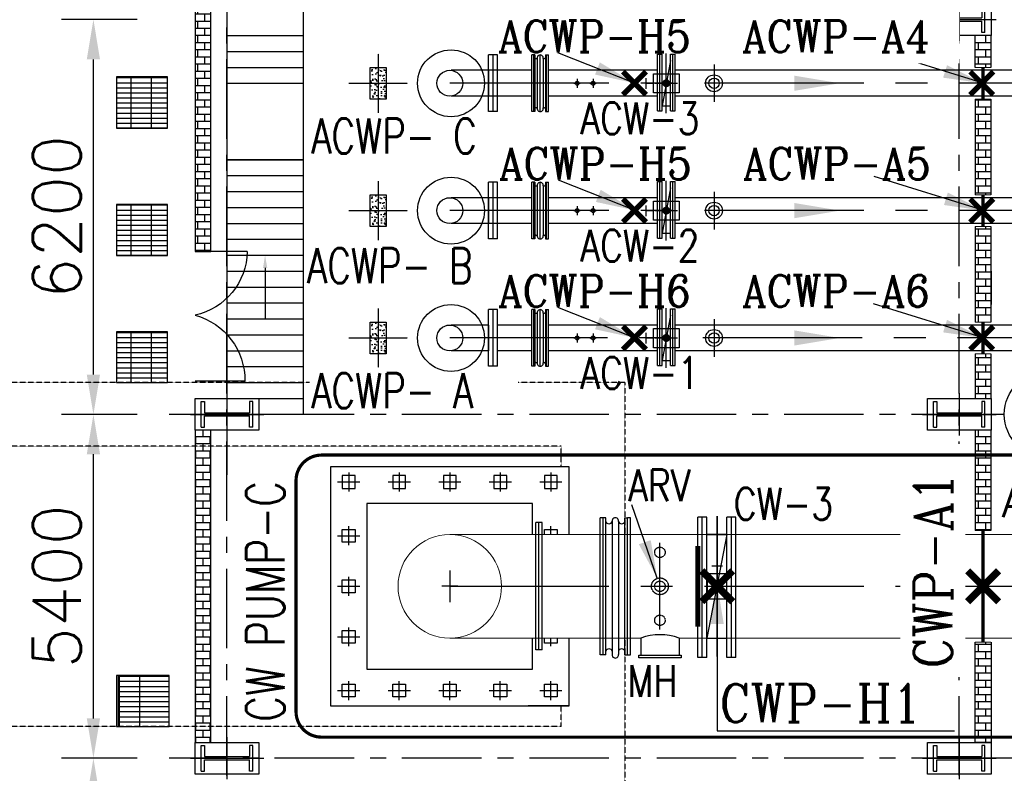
# Model space of a CAD drawing. Header units: inches. Extents: x -341304 to 31571016, y -692717 to 2132253.
# Tile 101 of 256: x 355955 to 371418, y -276720 to -264885. Entities that reach past the tile are written whole.
import ezdxf

# ---------------------------------------------------------------- set-up
doc = ezdxf.new("R2010")
doc.units = ezdxf.units.IN
doc.header["$MEASUREMENT"] = 0
doc.linetypes.add('CENTER', pattern=[2, 1.25, -0.25, 0.25, -0.25])
doc.linetypes.add('HIDDEN', pattern=[0.375, 0.25, -0.125])
for name, color, linetype in [('0-CL', 8, 'CENTER'), ('3', 2, 'HIDDEN'), ('acw', 6, 'Continuous'), ('CEN', 1, 'CENTER'), ('CL', 8, 'CENTER'), ('CW PH Elevation', 8, 'Continuous'), ('CW Sump Elevation', 7, 'Continuous'), ('CWPIPE', 3, 'CENTER'), ('DIM', 1, 'Continuous'), ('EQP0', 3, 'Continuous'), ('PH Column', 6, 'Continuous'), ('PH Plan', 7, 'Continuous'), ('Sump Plan', 7, 'Continuous'), ('text', 3, 'Continuous')]:
    doc.layers.add(name, color=color, linetype=linetype)
doc.styles.add('ROMANC', font='ROMANC.SHX')
doc.styles.add('ROMANS', font='romans')
doc.dimstyles.new('User600', dxfattribs={"dimscale": 500, "dimtxt": 1.5, "dimasz": 1.25, "dimexe": 1, "dimexo": 1, "dimgap": 0.4, "dimtad": 1, "dimdec": 0, "dimzin": 0, "dimdsep": 46, "dimtxsty": 'ROMANS', "dimcen": 1, "dimclrd": 8, "dimclre": 8, "dimclrt": 3, "dimadec": 0, "dimazin": 0, "dimtfac": 1, "dimtdec": 0, "dimtix": 1, "dimtofl": 0, "dimtmove": 0, "dimatfit": 3, "dimfxl": 1, "dimtolj": 1, "dimtzin": 0, "dimarcsym": 0})
doc.dimstyles.new('User600Big', dxfattribs={"dimscale": 600, "dimtxt": 2.75, "dimasz": 1.25, "dimexe": 1, "dimexo": 1, "dimgap": 1.2, "dimtad": 1, "dimdec": 0, "dimzin": 0, "dimdsep": 46, "dimtxsty": 'ROMANS', "dimcen": 1, "dimclrd": 8, "dimclre": 8, "dimclrt": 3, "dimadec": 0, "dimazin": 0, "dimtfac": 1, "dimtdec": 0, "dimtix": 1, "dimtofl": 0, "dimtmove": 0, "dimatfit": 3, "dimfxl": 1, "dimtolj": 1, "dimtzin": 0, "dimarcsym": 0})
pattern_1 = [(0, (1181372.89, 60551.97), (0, 112.5), []), (90, (1181372.9, 60551.97), (-225, 1e-14), [112.5, -112.5]), (90, (1181485.4, 60551.97), (-225, 1e-14), [-112.5, 112.5])]

# ---------------------------------------------------------------- blocks, each defined once
blk = doc.blocks.new('CW PUMP H COLU')
at = {"color": 254}
for p, q in [((-2122704, -102753), (-2122704, -102350)), ((-2122704, -102350), (-2122653, -102350)), ((-2122653, -102350), (-2122653, -102526)), ((-2121895, -102350), (-2121946, -102350)), ((-2121946, -102350), (-2121946, -102526)), ((-2121895, -102753), (-2121895, -102350)), ((-2122653, -102526), (-2121946, -102526)), ((-2122653, -102753), (-2122653, -102577)), ((-2122653, -102577), (-2121946, -102577)), ((-2121946, -102753), (-2121946, -102577)), ((-2122704, -102753), (-2122653, -102753)), ((-2121895, -102753), (-2121946, -102753))]:
    blk.add_line(p, q, dxfattribs=at)
blk.add_lwpolyline([(-2121799, -102802), (-2122799, -102802), (-2122799, -102302), (-2121799, -102302)], close=True, dxfattribs=at)
at = {"layer": 'CL'}
for p, q in [((-2122299, -102221), (-2122299, -102883)), ((-2122878, -102552), (-2121721, -102552))]:
    blk.add_line(p, q, dxfattribs=at)
blk = doc.blocks.new('Comm CWPH')
at = {"layer": 'PH Plan'}
h = blk.add_hatch(dxfattribs=at)
h.set_pattern_fill('BRICK', color=254, scale=450, style=0)
h.set_pattern_definition([(0, (1181372.89, 60551.36), (0, 112.5), []), (90, (1181372.9, 60551.36), (-225, 1e-14), [112.5, -112.5]), (90, (1181485.4, 60551.36), (-225, 1e-14), [-112.5, 112.5])])
h.paths.add_polyline_path([(-645842, -151), (-645592, -151), (-645592, -9543), (-645842, -9543)])
h = blk.add_hatch(dxfattribs=at)
h.set_pattern_fill('BRICK', color=254, scale=450, style=0)
h.set_pattern_definition(pattern_1)
h.paths.add_polyline_path([(-657842, -6150), (-658092, -6150), (-658092, -6649), (-657842, -6649)])
h = blk.add_hatch(dxfattribs=at)
h.set_pattern_fill('GRATE', color=254, scale=100, style=0)
h.set_pattern_definition([(180, (54091.3, -62282.96), (0, 79.375), []), (90, (54091.3, -62282.96), (317.5, 2e-14), [])])
h.paths.add_polyline_path([(-645157, -6802), (-644357, -6802), (-644357, -7602), (-645157, -7602)])
h = blk.add_hatch(dxfattribs=at)
h.set_pattern_fill('BRICK', color=254, scale=450, style=0)
h.set_pattern_definition(pattern_1)
h.paths.add_polyline_path([(-657842, -7152), (-658092, -7152), (-658092, -8649), (-657842, -8649)])
h = blk.add_hatch(dxfattribs=at)
h.set_pattern_fill('GRATE', color=254, scale=100, style=0)
h.set_pattern_definition([(180, (54091.3, -64282.96), (0, 79.375), []), (90, (54091.3, -64282.96), (317.5, 2e-14), [])])
h.paths.add_polyline_path([(-645157, -8802), (-644357, -8802), (-644357, -9602), (-645157, -9602)])
h = blk.add_hatch(dxfattribs=at)
h.set_pattern_fill('BRICK', color=254, scale=450, style=0)
h.set_pattern_definition(pattern_1)
h.paths.add_polyline_path([(-658092, -10651), (-657842, -10651), (-657842, -10351), (-657842, -9152), (-658092, -9152), (-658092, -10351)])
h = blk.add_hatch(dxfattribs=at)
h.set_pattern_fill('GRATE', color=254, scale=100, style=0)
h.set_pattern_definition([(180, (54091.3, -66282.96), (0, 79.375), []), (90, (54091.3, -66282.96), (317.5, 2e-14), [])])
h.paths.add_polyline_path([(-645157, -10802), (-644357, -10802), (-644357, -11602), (-645157, -11602)])
h = blk.add_hatch(dxfattribs=at)
h.set_pattern_fill('BRICK', color=254, scale=450, style=0)
h.set_pattern_definition(pattern_1)
h.paths.add_polyline_path([(-657842, -11151), (-658092, -11151), (-658092, -11851), (-657842, -11851)])
h = blk.add_hatch(dxfattribs=at)
h.set_pattern_fill('BRICK', color=254, scale=450, style=0)
h.set_pattern_definition([(0, (1181372.89, 87551.97), (0, 112.5), []), (90, (1181372.9, 87551.97), (-225, 1e-14), [112.5, -112.5]), (90, (1181485.4, 87551.97), (-225, 1e-14), [-112.5, 112.5])])
h.paths.add_polyline_path([(-657967, -13988), (-657967, -13926), (-657842, -13926), (-657842, -12351), (-658092, -12351), (-658092, -13988)])
h.paths.add_polyline_path([(-657967, -15675), (-657967, -15676), (-658092, -15676), (-658092, -17251), (-657842, -17251), (-657842, -15676)])
h = blk.add_hatch(dxfattribs=at)
h.set_pattern_fill('BRICK', color=254, scale=450, style=0)
h.set_pattern_definition([(0, (1181402.27, 60552.58), (0, 112.5), []), (90, (1181402.27, 60552.58), (-225, 1e-14), [112.5, -112.5]), (90, (1181514.77, 60552.58), (-225, 1e-14), [-112.5, 112.5])])
h.paths.add_polyline_path([(-645592, -12351), (-645842, -12351), (-645842, -17251), (-645592, -17251)])
at = {"layer": 'EQP0'}
for points, const_width in [([(-657842, -6651), (-658092, -6651)], 15), ([(-657967, -6651), (-657967, -7151)], 50), ([(-657842, -7151), (-658092, -7151)], 15), ([(-657842, -8651), (-658092, -8651)], 15), ([(-657967, -8651), (-657967, -9151)], 50), ([(-657842, -9151), (-658092, -9151)], 15), ([(-657842, -10651), (-658092, -10651)], 15), ([(-657967, -10651), (-657967, -11151)], 50), ([(-657842, -11151), (-658092, -11151)], 15), ([(-657967, -13926), (-657967, -15676)], 50), ([(-657842, -13926), (-658092, -13926)], 15), ([(-657842, -15676), (-658092, -15676)], 15)]:
    blk.add_lwpolyline(points, dxfattribs=dict(at, const_width=const_width))
at = {"layer": 'PH Plan', "color": 254, "linetype": 'CENTER', "ltscale": 1000}
for p, q in [((-657592, -47774), (-657592, 10496)), ((-646092, -47774), (-646092, 10496)), ((-658092, -12101), (-645183, -12101)), ((-658092, -12101), (-645183, -12101)), ((-658092, -17501), (-645183, -17501)), ((-658092, -17501), (-645183, -17501))]:
    blk.add_line(p, q, dxfattribs=at)
at = {"layer": 'PH Plan', "color": 254}
for p, q in [((-647290, -2103), (-647290, -12101)), ((-646092, -2103), (-646092, -13051)), ((-658092, -6651), (-658092, -6150)), ((-657842, -6651), (-657842, -6150)), ((-646092, -9351), (-647292, -9351)), ((-646092, -9601), (-647292, -9601)), ((-658092, -9851), (-658092, -10373)), ((-657842, -9851), (-657842, -10351)), ((-646092, -9851), (-647292, -9851)), ((-646092, -10101), (-647292, -10101)), ((-646092, -10351), (-647292, -10351)), ((-646092, -10601), (-647292, -10601)), ((-646092, -10851), (-647292, -10851)), ((-646375, -11581), (-645592, -11581)), ((-645187, -16219), (-644387, -16219)), ((-645158, -16202), (-644358, -16202)), ((-644723, -17002), (-644723, -16202)), ((-644405, -17002), (-644405, -16202)), ((-644358, -16202), (-644358, -17002)), ((-645187, -16298), (-644387, -16298)), ((-645187, -16377), (-644387, -16377)), ((-645187, -16457), (-644387, -16457)), ((-645187, -16536), (-644387, -16536)), ((-645187, -16615), (-644387, -16615)), ((-645187, -16695), (-644387, -16695)), ((-645187, -16774), (-644387, -16774)), ((-645187, -16854), (-644387, -16854)), ((-645187, -16933), (-644387, -16933)), ((-644358, -17002), (-645158, -17002))]:
    blk.add_line(p, q, dxfattribs=at)
at = {"layer": 'PH Plan'}
for p, q in [((-646092, -6151), (-647292, -6151)), ((-646092, -6401), (-647292, -6401)), ((-646092, -6401), (-647292, -6401)), ((-646092, -6651), (-647292, -6651)), ((-646092, -6901), (-647292, -6901)), ((-647292, -8101), (-646092, -8101)), ((-646092, -8101), (-647292, -8101)), ((-646092, -8351), (-647292, -8351)), ((-646092, -8601), (-647292, -8601)), ((-646092, -8851), (-647292, -8851)), ((-646092, -9101), (-647292, -9101)), ((-646412, -9543), (-645592, -9543)), ((-646092, -11101), (-647290, -11101)), ((-646092, -11351), (-647292, -11351)), ((-646092, -11351), (-647292, -11351)), ((-646092, -11601), (-647292, -11601)), ((-646092, -11851), (-647292, -11851)), ((-647292, -12101), (-646092, -12101))]:
    blk.add_line(p, q, dxfattribs=at)
at = {"layer": 'PH Plan', "color": 254}
for points in [[(-645842, -151), (-645592, -151), (-645592, -9543), (-645842, -9543)], [(-645157, -6802), (-644357, -6802), (-644357, -7602), (-645157, -7602)], [(-645158, -6804), (-644358, -6804), (-644358, -7604), (-645158, -7604)], [(-645158, -8803), (-644358, -8803), (-644358, -9603), (-645158, -9603)], [(-645157, -8802), (-644357, -8802), (-644357, -9602), (-645157, -9602)], [(-645158, -10802), (-644358, -10802), (-644358, -11602), (-645158, -11602)], [(-645157, -10802), (-644357, -10802), (-644357, -11602), (-645157, -11602)], [(-645842, -12351), (-645592, -12351), (-645592, -17251), (-645842, -17251)], [(-645187, -16202), (-644387, -16202), (-644387, -17002), (-645187, -17002)]]:
    blk.add_lwpolyline(points, close=True, dxfattribs=at)
for points in [[(-658092, -8651), (-658092, -7151)], [(-657842, -7151), (-657842, -8651)], [(-658092, -10351), (-658092, -9151)], [(-657842, -9151), (-657842, -10351)], [(-646692, -9801), (-646692, -10601)], [(-657842, -11151), (-657842, -11851), (-658092, -11851), (-658092, -11151)], [(-658092, -13926), (-658092, -12351), (-657842, -12351), (-657842, -13926)], [(-658092, -15676), (-658092, -17251), (-657842, -17251), (-657842, -15676)]]:
    blk.add_lwpolyline(points, dxfattribs=at)
at = {"layer": 'PH Plan'}
for points in [[(-658092, -10651), (-658092, -10351)], [(-657842, -10351), (-657842, -10651)]]:
    blk.add_lwpolyline(points, dxfattribs=at)
at = {"layer": 'PH Plan', "color": 254}
for centre, radius, start, end in [((-645371, -9526), 1041, 180.9603, 257.738), ((-645313, -11568), 1062, 105.2685, 180.6906)]:
    blk.add_arc(centre, radius, start, end, dxfattribs=at)
blk.add_solid([(-646659, -9801), (-646692, -9601), (-646726, -9801)], dxfattribs=at)
at = {"color": 1, "extrusion": (0, 0, -1), "zscale": -1}
for p in [(2779892, 96651), (2779892, 96651), (2779892, 90451), (2779892, 90451), (2768392, 90451), (2768392, 90451), (2779892, 85051), (2779892, 85051), (2768392, 85051), (2768392, 85051)]:
    blk.add_blockref('CW PUMP H COLU', p, dxfattribs=at)
blk = doc.blocks.new('*D214')
at = {"color": 8, "lineweight": -2, "transparency": 16777216}
for p, q in [((357800, -276484), (356613, -276484)), ((357113, -281259), (357113, -277109)), ((357800, -281884), (356613, -281884))]:
    blk.add_line(p, q, dxfattribs=at)
at = {"color": 8, "transparency": 16777216}
for points in [[(357009, -277109), (357217, -277109), (357113, -276484)], [(357009, -281259), (357217, -281259), (357113, -281884)]]:
    blk.add_solid(points, dxfattribs=at)
at = {"layer": 'Defpoints', "color": 0, "transparency": 16777216}
for p in [(357113, -276484), (358300, -276484), (358300, -281884)]:
    blk.add_point(p, dxfattribs=at)
at = {"color": 3, "transparency": 16777216, "insert": (356538, -279184), "char_height": 750, "attachment_point": 5, "rotation": 90, "style": 'ROMANS'}
blk.add_mtext('\\A1;5400', dxfattribs=at)
blk = doc.blocks.new('*D215')
at = {"color": 8, "lineweight": -2, "transparency": 16777216}
for p, q in [((357800, -271084), (356613, -271084)), ((357113, -275859), (357113, -271709)), ((357800, -276484), (356613, -276484))]:
    blk.add_line(p, q, dxfattribs=at)
at = {"color": 8, "transparency": 16777216}
for points in [[(357009, -271709), (357217, -271709), (357113, -271084)], [(357009, -275859), (357217, -275859), (357113, -276484)]]:
    blk.add_solid(points, dxfattribs=at)
at = {"layer": 'Defpoints', "color": 0, "transparency": 16777216}
for p in [(357113, -271084), (358300, -271084), (358300, -276484)]:
    blk.add_point(p, dxfattribs=at)
at = {"color": 3, "transparency": 16777216, "insert": (356538, -273784), "char_height": 750, "attachment_point": 5, "rotation": 90, "style": 'ROMANS'}
blk.add_mtext('\\A1;5400', dxfattribs=at)
blk = doc.blocks.new('*D216')
at = {"color": 8, "lineweight": -2, "transparency": 16777216}
for p, q in [((357800, -264884), (356613, -264884)), ((357113, -270459), (357113, -265509)), ((357800, -271084), (356613, -271084))]:
    blk.add_line(p, q, dxfattribs=at)
at = {"color": 8, "transparency": 16777216}
for points in [[(357009, -265509), (357217, -265509), (357113, -264884)], [(357009, -270459), (357217, -270459), (357113, -271084)]]:
    blk.add_solid(points, dxfattribs=at)
at = {"layer": 'Defpoints', "color": 0, "transparency": 16777216}
for p in [(357113, -264884), (358300, -264884), (358300, -271084)]:
    blk.add_point(p, dxfattribs=at)
at = {"color": 3, "transparency": 16777216, "insert": (356538, -267984), "char_height": 750, "attachment_point": 5, "rotation": 90, "style": 'ROMANS'}
blk.add_mtext('\\A1;6200', dxfattribs=at)
blk = doc.blocks.new('A$C6F09064F')
at = {"layer": '3'}
for p, q in [((69839, 16700), (61563, 16700)), ((74793, 16700), (73117, 16700)), ((74793, 16700), (74793, 14313)), ((73793, 15700), (61551, 15700)), ((73793, 15375), (73793, 15700)), ((74793, 12687), (74793, 8913)), ((73793, 11300), (73793, 11625)), ((73793, 11300), (61563, 11300))]:
    blk.add_line(p, q, dxfattribs=at)
blk = doc.blocks.new('A$C38D84FB9')
at = {"layer": 'CWPIPE', "color": 1, "ltscale": 1000, "const_width": 75}
for points in [[(0, 0), (-162, 162)], [(0, 0), (162, 162)], [(0, 0), (-162, -162)], [(0, 0), (162, -162)]]:
    blk.add_lwpolyline(points, dxfattribs=at)

msp = doc.modelspace()

# ---------------------------------------------------------------- hatches: boundary and pattern name
at = {"layer": 'PH Column'}
h = msp.add_hatch(dxfattribs=at)
h.set_pattern_fill('AR-CONC', color=256, style=0)
h.set_pattern_definition([(130, (1086503.6, -323726.41), (-182.18467, -15.939086), [19.05, -209.55]), (185, (1086503.6, -323726.41), (35.242826, 191.056643), [15.24, -167.64]), (79.549, (1086488.41, -323727.74), (-146.9425, 175.116688), [16.19, -178.09]), (133.8158, (1086503.6, -323675.61), (-271.07904, -42.04233), [28.575, -314.325]), (83.3644, (1086481, -323679.12), (-237.40423, 247.42556), [24.285, -267.135]), (188.816, (1086503.6, -323675.6), (-237.40461, 247.42512), [22.86, -251.46]), (159, (1086478.2, -323688.31), (-151.61488, -102.26552), [19.05, -209.55]), (214, (1086478.2, -323688.31), (-61.80203, 184.187966), [15.24, -167.64]), (108.5486, (1086465.56, -323696.84), (-213.41649, 81.922858), [16.19, -178.09]), (142.5, (1086503.59, -323726.414), (-3.088603, 84.555039), [0, -165.608, 0, -170.18, 0, -168.275]), (172.5, (1086503.59, -323726.41), (-66.819663, 100.180575), [0, -97.028, 0, -161.798, 0, -64.135]), (212.5, (1086560.235, -323726.414), (-135.590595, -5.728744), [0, -63.5, 0, -198.12, 0, -262.89]), (222.5, (1086585.64, -323726.41), (-148.129181, 25.426491), [0, -82.55, 0, -131.572, 0, -186.69])])
h.paths.add_polyline_path([(361459.4, -265633.5), (361709.4, -265633.5), (361709.4, -266133.5), (361459.4, -266133.5)])
h = msp.add_hatch(dxfattribs=at)
h.set_pattern_fill('AR-CONC', color=256, style=0)
h.set_pattern_definition([(130, (1086503.6, -325726.41), (-182.18467, -15.939086), [19.05, -209.55]), (185, (1086503.6, -325726.41), (35.242826, 191.056643), [15.24, -167.64]), (79.549, (1086488.41, -325727.74), (-146.9425, 175.116688), [16.19, -178.09]), (133.8158, (1086503.6, -325675.61), (-271.07904, -42.04233), [28.575, -314.325]), (83.3644, (1086481, -325679.12), (-237.40423, 247.42556), [24.285, -267.135]), (188.816, (1086503.6, -325675.6), (-237.40461, 247.42512), [22.86, -251.46]), (159, (1086478.2, -325688.31), (-151.61488, -102.26552), [19.05, -209.55]), (214, (1086478.2, -325688.31), (-61.80203, 184.187966), [15.24, -167.64]), (108.5486, (1086465.56, -325696.84), (-213.41649, 81.922858), [16.19, -178.09]), (142.5, (1086503.59, -325726.414), (-3.088603, 84.555039), [0, -165.608, 0, -170.18, 0, -168.275]), (172.5, (1086503.59, -325726.41), (-66.819663, 100.180575), [0, -97.028, 0, -161.798, 0, -64.135]), (212.5, (1086560.235, -325726.414), (-135.590595, -5.728744), [0, -63.5, 0, -198.12, 0, -262.89]), (222.5, (1086585.64, -325726.41), (-148.129181, 25.426491), [0, -82.55, 0, -131.572, 0, -186.69])])
h.paths.add_polyline_path([(361459.4, -267633.5), (361709.4, -267633.5), (361709.4, -268133.5), (361459.4, -268133.5)])
h = msp.add_hatch(dxfattribs=at)
h.set_pattern_fill('AR-CONC', color=256, style=0)
h.set_pattern_definition([(130, (1086503.6, -327726.41), (-182.18467, -15.939086), [19.05, -209.55]), (185, (1086503.6, -327726.41), (35.242826, 191.056643), [15.24, -167.64]), (79.549, (1086488.41, -327727.74), (-146.9425, 175.116688), [16.19, -178.09]), (133.8158, (1086503.6, -327675.61), (-271.07904, -42.04233), [28.575, -314.325]), (83.3644, (1086481, -327679.12), (-237.40423, 247.42556), [24.285, -267.135]), (188.816, (1086503.6, -327675.6), (-237.40461, 247.42512), [22.86, -251.46]), (159, (1086478.2, -327688.31), (-151.61488, -102.26552), [19.05, -209.55]), (214, (1086478.2, -327688.31), (-61.80203, 184.187966), [15.24, -167.64]), (108.5486, (1086465.56, -327696.84), (-213.41649, 81.922858), [16.19, -178.09]), (142.5, (1086503.59, -327726.414), (-3.088603, 84.555039), [0, -165.608, 0, -170.18, 0, -168.275]), (172.5, (1086503.59, -327726.41), (-66.819663, 100.180575), [0, -97.028, 0, -161.798, 0, -64.135]), (212.5, (1086560.235, -327726.414), (-135.590595, -5.728744), [0, -63.5, 0, -198.12, 0, -262.89]), (222.5, (1086585.64, -327726.41), (-148.129181, 25.426491), [0, -82.55, 0, -131.572, 0, -186.69])])
h.paths.add_polyline_path([(361459.4, -269633.5), (361709.4, -269633.5), (361709.4, -270133.5), (361459.4, -270133.5)])

# ---------------------------------------------------------------- linework, layer by layer
at = {"color": 20}
for p, q in [((363319.4, -266328.3), (363319.4, -265438.7)), ((363319.4, -266328.3), (363319.4, -265438.7)), ((363459.4, -265438.7), (363319.4, -265438.7)), ((363389.4, -266328.3), (363389.4, -265438.7)), ((363389.4, -266086.7), (363389.4, -265438.7)), ((363459.4, -266328.3), (363459.4, -265438.7)), ((363459.4, -266328.3), (363459.4, -265438.7)), ((365971.9, -266316.9), (365971.9, -265427.4)), ((365971.9, -265427.4), (366045.4, -265427.4)), ((366007.9, -266316.9), (366007.9, -265427.4)), ((366007.9, -266316.9), (366007.9, -265427.4)), ((366045.4, -266316.9), (366045.4, -265427.4)), ((366173.4, -266316.9), (366173.4, -265427.4)), ((366173.4, -265427.4), (366246.9, -265427.4)), ((366210.9, -266316.9), (366210.9, -265427.4)), ((366210.9, -266316.9), (366210.9, -265427.4)), ((366246.9, -266316.9), (366246.9, -265427.4)), ((366246.9, -266316.9), (366246.9, -265427.4)), ((366173.4, -265528), (366045.4, -266239)), ((363319.4, -265680.3), (363319.4, -266086.7)), ((363319.4, -266086.7), (363319.4, -265680.3)), ((365790.7, -265802.9), (365790.7, -265885.9)), ((365790.7, -265802.9), (365790.7, -265885.9)), ((365790.7, -265885.9), (365790.7, -265968.9)), ((365906.4, -265885.9), (365790.7, -265885.9)), ((365929.8, -265883.5), (366286.3, -265883.5)), ((366045.4, -266239), (366173.4, -266239)), ((366045.4, -266239), (366173.4, -266239)), ((366045.4, -266239), (366173.4, -266239)), ((363459.4, -266328.3), (363319.4, -266328.3)), ((365971.9, -266316.9), (366045.4, -266316.9)), ((366173.4, -266316.9), (366246.9, -266316.9)), ((363319.4, -268328.3), (363319.4, -267438.7)), ((363319.4, -268328.3), (363319.4, -267438.7)), ((363459.4, -267438.7), (363319.4, -267438.7)), ((363389.4, -268328.3), (363389.4, -267438.7)), ((363459.4, -268328.3), (363459.4, -267438.7)), ((363459.4, -268328.3), (363459.4, -267438.7)), ((365971.9, -268316.9), (365971.9, -267427.4)), ((365971.9, -267427.4), (366045.4, -267427.4)), ((366007.9, -268316.9), (366007.9, -267427.4)), ((366007.9, -268316.9), (366007.9, -267427.4)), ((366045.4, -268316.9), (366045.4, -267427.4)), ((366173.4, -268316.9), (366173.4, -267427.4)), ((366173.4, -267427.4), (366246.9, -267427.4)), ((366210.9, -268316.9), (366210.9, -267427.4)), ((366210.9, -268316.9), (366210.9, -267427.4)), ((366246.9, -268316.9), (366246.9, -267427.4)), ((366246.9, -268316.9), (366246.9, -267427.4)), ((366173.4, -267528), (366045.4, -268239)), ((363319.4, -267680.3), (363319.4, -268086.7)), ((363319.4, -268086.7), (363319.4, -267680.3)), ((363389.4, -268328.3), (363389.4, -267680.3)), ((365790.7, -267802.9), (365790.7, -267885.9)), ((365790.7, -267802.9), (365790.7, -267885.9)), ((365790.7, -267885.9), (365790.7, -267968.9)), ((365906.4, -267885.9), (365790.7, -267885.9)), ((365929.8, -267883.5), (366286.3, -267883.5)), ((366045.4, -268239), (366173.4, -268239)), ((366045.4, -268239), (366173.4, -268239)), ((366045.4, -268239), (366173.4, -268239)), ((363459.4, -268328.3), (363319.4, -268328.3)), ((365971.9, -268316.9), (366045.4, -268316.9)), ((366173.4, -268316.9), (366246.9, -268316.9)), ((363319.4, -270328.3), (363319.4, -269438.7)), ((363319.4, -270328.3), (363319.4, -269438.7)), ((363459.4, -269438.7), (363319.4, -269438.7)), ((363389.4, -270328.3), (363389.4, -269438.7)), ((363389.4, -270328.3), (363389.4, -269438.7)), ((363459.4, -270328.3), (363459.4, -269438.7)), ((363459.4, -270328.3), (363459.4, -269438.7)), ((365971.9, -270316.9), (365971.9, -269427.4)), ((365971.9, -269427.4), (366045.4, -269427.4)), ((366007.9, -270316.9), (366007.9, -269427.4)), ((366007.9, -270316.9), (366007.9, -269427.4)), ((366045.4, -270316.9), (366045.4, -269427.4)), ((366173.4, -270316.9), (366173.4, -269427.4)), ((366173.4, -269427.4), (366246.9, -269427.4)), ((366210.9, -270316.9), (366210.9, -269427.4)), ((366210.9, -270316.9), (366210.9, -269427.4)), ((366246.9, -270316.9), (366246.9, -269427.4)), ((366246.9, -270316.9), (366246.9, -269427.4)), ((366173.4, -269528), (366045.4, -270239)), ((363319.4, -269680.3), (363319.4, -270086.7)), ((363319.4, -270086.7), (363319.4, -269680.3)), ((365790.7, -269802.9), (365790.7, -269885.9)), ((365790.7, -269802.9), (365790.7, -269885.9)), ((365790.7, -269885.9), (365790.7, -269968.9)), ((365906.4, -269885.9), (365790.7, -269885.9)), ((365929.8, -269883.5), (366286.3, -269883.5)), ((366045.4, -270239), (366173.4, -270239)), ((366045.4, -270239), (366173.4, -270239)), ((366045.4, -270239), (366173.4, -270239)), ((363459.4, -270328.3), (363319.4, -270328.3)), ((365971.9, -270316.9), (366045.4, -270316.9)), ((366173.4, -270316.9), (366246.9, -270316.9)), ((361121.9, -271996.8), (361121.9, -272294)), ((361915.6, -271996.8), (361915.6, -272294)), ((362709.4, -271996.8), (362709.4, -272294)), ((363503.1, -271996.8), (363503.1, -272294)), ((364296.9, -271996.8), (364296.9, -272294)), ((360947.5, -272145.4), (361296.2, -272145.4)), ((361741.3, -272145.4), (362090, -272145.4)), ((362535, -272145.4), (362883.7, -272145.4)), ((363328.8, -272145.4), (363677.5, -272145.4)), ((364122.5, -272145.4), (364471.2, -272145.4)), ((361121.9, -273138.3), (361121.9, -272841.2)), ((364296.9, -272970.5), (364296.9, -272841.2)), ((360947.5, -272989.8), (361296.2, -272989.8)), ((361121.9, -273932.1), (361121.9, -273634.9)), ((360947.5, -273783.5), (361296.2, -273783.5)), ((361121.9, -274725.8), (361121.9, -274428.7)), ((360947.5, -274577.3), (361296.2, -274577.3)), ((364296.9, -274725.8), (364296.9, -274596.5)), ((364584.4, -275658.5), (364584.4, -275171.2)), ((361121.9, -275570.2), (361121.9, -275273.1)), ((361915.6, -275570.2), (361915.6, -275273.1)), ((362709.4, -275570.2), (362709.4, -275273.1)), ((363503.1, -275570.2), (363503.1, -275273.1)), ((364296.9, -275570.2), (364296.9, -275273.1)), ((360947.5, -275421.7), (361296.2, -275421.7)), ((361741.3, -275421.7), (362090, -275421.7)), ((362535, -275421.7), (362883.7, -275421.7)), ((363328.8, -275421.7), (363677.5, -275421.7)), ((364122.5, -275421.7), (364471.2, -275421.7)), ((364584.4, -275658.5), (363940.9, -275658.5))]:
    msp.add_line(p, q, dxfattribs=at)
at = {"color": 7}
for p, q in [((371417.8, -271083.5), (371209.4, -271083.5)), ((371922.8, -276483.5), (371209.4, -276483.5))]:
    msp.add_line(p, q, dxfattribs=at)
msp.add_line((366909.4, -272682), (366909.4, -274905.1))
at = {"color": 20}
for points in [[(366113.4, -265735.9), (366113.4, -265735.9), (366313.4, -265735.9), (366313.4, -266035.9), (365906.4, -266035.9), (365906.4, -265735.9), (366113.4, -265735.9)], [(366113.4, -267735.9), (366113.4, -267735.9), (366313.4, -267735.9), (366313.4, -268035.9), (365906.4, -268035.9), (365906.4, -267735.9), (366113.4, -267735.9)], [(366113.4, -269735.9), (366113.4, -269735.9), (366313.4, -269735.9), (366313.4, -270035.9), (365906.4, -270035.9), (365906.4, -269735.9), (366113.4, -269735.9)], [(364196.9, -272970.5), (364196.9, -272889.8), (364396.9, -272889.8), (364396.9, -272970.5)], [(364396.9, -274596.5), (364396.9, -274677.3), (364196.9, -274677.3), (364196.9, -274596.5)]]:
    msp.add_lwpolyline(points, dxfattribs=at)
at = {"color": 20, "const_width": 62.5}
for points in [[(366140.6, -265883.5, 1), (366078.1, -265883.5, 1)], [(366140.6, -267883.5, 1), (366078.1, -267883.5, 1)], [(366140.6, -269883.5, 1), (366078.1, -269883.5, 1)]]:
    msp.add_lwpolyline(points, format="xyb", close=True, dxfattribs=at)
at = {"color": 3}
for points in [[(364584.4, -272970.5), (364584.4, -271908.5), (360834.4, -271908.5), (360834.4, -275658.5), (364584.4, -275658.5), (364584.4, -274596.5)], [(364009.4, -272970.5), (364009.4, -272483.5), (361409.4, -272483.5), (361409.4, -275083.5), (364009.4, -275083.5), (364009.4, -274596.5)]]:
    msp.add_lwpolyline(points, dxfattribs=at)
at = {"color": 20}
for points in [[(361021.9, -272245.4), (361221.9, -272245.4), (361221.9, -272045.4), (361021.9, -272045.4)], [(361815.6, -272245.4), (362015.6, -272245.4), (362015.6, -272045.4), (361815.6, -272045.4)], [(362609.4, -272245.4), (362809.4, -272245.4), (362809.4, -272045.4), (362609.4, -272045.4)], [(363403.1, -272245.4), (363603.1, -272245.4), (363603.1, -272045.4), (363403.1, -272045.4)], [(364196.9, -272245.4), (364396.9, -272245.4), (364396.9, -272045.4), (364196.9, -272045.4)], [(361021.9, -272889.8), (361221.9, -272889.8), (361221.9, -273089.8), (361021.9, -273089.8)], [(361021.9, -273683.5), (361221.9, -273683.5), (361221.9, -273883.5), (361021.9, -273883.5)], [(361021.9, -274477.3), (361221.9, -274477.3), (361221.9, -274677.3), (361021.9, -274677.3)], [(361021.9, -275321.7), (361221.9, -275321.7), (361221.9, -275521.7), (361021.9, -275521.7)], [(361815.6, -275321.7), (362015.6, -275321.7), (362015.6, -275521.7), (361815.6, -275521.7)], [(362609.4, -275321.7), (362809.4, -275321.7), (362809.4, -275521.7), (362609.4, -275521.7)], [(363403.1, -275321.7), (363603.1, -275321.7), (363603.1, -275521.7), (363403.1, -275521.7)], [(364196.9, -275321.7), (364396.9, -275321.7), (364396.9, -275521.7), (364196.9, -275521.7)]]:
    msp.add_lwpolyline(points, close=True, dxfattribs=at)
at = {"color": 20, "const_width": 75}
msp.add_lwpolyline([(366604.5, -273151.5), (366604.5, -274415.6)], dxfattribs=at)
at = {"color": 20}
for centre, radius in [((366859.4, -265883.5), 132.2), ((366859.4, -265883.5), 82.2), ((366859.4, -267883.5), 132.2), ((366859.4, -267883.5), 82.2), ((366859.4, -269883.5), 132.2), ((366859.4, -269883.5), 82.2)]:
    msp.add_circle(centre, radius, dxfattribs=at)
at = {"layer": '0-CL', "lineweight": -3, "ltscale": 2000}
for p, q in [((366108.1, -266351.9), (366108.1, -265415.1)), ((366859.4, -265589.3), (366859.4, -266177.7)), ((373209.4, -265883.5), (362709.4, -265883.5)), ((364659.9, -265883.5), (364758.8, -265883.5)), ((364709.4, -265813.8), (364709.4, -265953.2)), ((364909.9, -265883.5), (365008.8, -265883.5)), ((364959.4, -265813.8), (364959.4, -265953.2)), ((366108.1, -268351.9), (366108.1, -267415.1)), ((366859.4, -267589.3), (366859.4, -268177.7)), ((373209.3, -267883.5), (362709.4, -267883.5)), ((364659.9, -267883.5), (364758.8, -267883.5)), ((364709.4, -267813.8), (364709.4, -267953.2)), ((364909.9, -267883.5), (365008.8, -267883.5)), ((364959.4, -267813.8), (364959.4, -267953.2)), ((366108.1, -270351.9), (366108.1, -269415.1)), ((366859.4, -269589.3), (366859.4, -270177.7)), ((364709.4, -269813.8), (364709.4, -269953.2)), ((364959.4, -269813.8), (364959.4, -269953.2)), ((373183.7, -269883.5), (362709.4, -269883.5)), ((364659.9, -269883.5), (364758.8, -269883.5)), ((364909.9, -269883.5), (365008.8, -269883.5)), ((366909.4, -274885), (366909.4, -272682)), ((366009.4, -274463.6), (366009.4, -273103.4)), ((362709.4, -273783.5), (378082.8, -273783.5)), ((362709.4, -273783.5), (378082.8, -273783.5))]:
    msp.add_line(p, q, dxfattribs=at)
at = {"layer": 'acw', "color": 6, "linetype": 'Continuous', "ltscale": 100}
for p, q in [((363997.4, -265680.3), (362729.4, -265680.3)), ((365971.9, -265680.3), (364261.4, -265680.3)), ((373209.4, -265680.3), (366246.9, -265680.3)), ((363997.4, -266086.7), (362729.4, -266086.7)), ((365971.9, -266086.7), (364899.4, -266086.7)), ((373209.4, -266086.7), (366246.9, -266086.7)), ((363997.4, -267680.3), (362729.4, -267680.3)), ((365971.9, -267680.3), (364261.4, -267680.3)), ((373209.4, -267680.3), (366246.9, -267680.3)), ((363997.4, -268086.7), (362729.4, -268086.7)), ((365971.9, -268086.7), (364261.4, -268086.7)), ((373209.4, -268086.7), (366246.9, -268086.7)), ((363319.4, -269680.3), (362729.4, -269680.3)), ((363997.4, -269680.3), (363459.4, -269680.3)), ((365971.9, -269680.3), (364261.4, -269680.3)), ((373209.4, -269680.3), (366246.9, -269680.3)), ((363319.4, -270086.7), (362729.4, -270086.7)), ((363997.4, -270086.7), (363459.4, -270086.7)), ((365971.9, -270086.7), (364261.4, -270086.7)), ((373209.4, -270086.7), (366246.9, -270086.7))]:
    msp.add_line(p, q, dxfattribs=at)
at = {"layer": 'acw'}
for p, q in [((363997.4, -265680.3), (363459.4, -265680.3)), ((365971.9, -265680.3), (364261.4, -265680.3)), ((363997.4, -266086.7), (363459.4, -266086.7)), ((365971.9, -266086.7), (364261.4, -266086.7)), ((363997.4, -267680.3), (363459.4, -267680.3)), ((365971.9, -267680.3), (364261.4, -267680.3)), ((363997.4, -268086.7), (363459.4, -268086.7)), ((365971.9, -268086.7), (364261.4, -268086.7)), ((363997.4, -269680.3), (363459.4, -269680.3)), ((365971.9, -269680.3), (364261.4, -269680.3)), ((363997.4, -270086.7), (363459.4, -270086.7)), ((365971.9, -270086.7), (364261.4, -270086.7))]:
    msp.add_line(p, q, dxfattribs=at)
at = {"layer": 'acw', "color": 6, "linetype": 'Continuous', "ltscale": 100}
for centre in [(362709.4, -265883.5), (362709.4, -267883.5), (362709.4, -269883.5)]:
    msp.add_circle(centre, 203.2, dxfattribs=at)
at = {"layer": 'acw', "color": 1}
for centre in [(364709.4, -265883.5), (364959.4, -265883.5), (364709.4, -267883.5), (364959.4, -267883.5), (364709.4, -269883.5), (364959.4, -269883.5)]:
    msp.add_circle(centre, 30, dxfattribs=at)
at = {"layer": 'acw', "color": 6, "linetype": 'Continuous', "ltscale": 100}
for points in [[(368119.2, -266003), (368119.2, -265764), (368836.4, -265883.5)], [(368119.2, -268003), (368119.2, -267764), (368836.4, -267883.5)], [(368119.2, -270003), (368119.2, -269764), (368836.4, -269883.5)]]:
    msp.add_solid(points, dxfattribs=at)
at = {"layer": 'CEN', "color": 20}
for centre, radius in [((366009.4, -273250.3), 82.2), ((366009.4, -273783.5), 132.2), ((366009.4, -273783.5), 82.2), ((366009.4, -274316.7), 82.2)]:
    msp.add_circle(centre, radius, dxfattribs=at)
at = {"layer": 'CL'}
for p, q in [((361584.4, -265420.7), (361584.4, -266346.3)), ((361121.6, -265883.5), (362047.2, -265883.5)), ((361584.4, -267420.7), (361584.4, -268346.3)), ((361121.6, -267883.5), (362047.2, -267883.5)), ((361584.4, -269420.7), (361584.4, -270346.3)), ((361121.6, -269883.5), (362047.2, -269883.5))]:
    msp.add_line(p, q, dxfattribs=at)
at = {"layer": 'CW PH Elevation', "color": 20}
for p, q in [((365072.4, -274859.6), (365072.4, -272707.5)), ((365072.4, -274859.6), (365072.4, -272707.5)), ((365117.4, -272707.5), (365072.4, -272707.5)), ((365159.4, -272707.5), (365117.4, -272707.5)), ((365159.4, -272707.5), (365117.4, -272707.5)), ((365117.4, -274859.6), (365117.4, -272707.5)), ((365117.4, -274859.6), (365117.4, -272707.5)), ((365159.4, -274859.6), (365159.4, -272707.5)), ((365159.4, -274859.6), (365159.4, -272707.5)), ((365459.4, -274859.6), (365459.4, -272707.5)), ((365459.4, -274859.6), (365459.4, -272707.5)), ((365459.4, -272707.5), (365501.4, -272707.5)), ((365501.4, -274859.6), (365501.4, -272707.5)), ((365501.4, -274859.6), (365501.4, -272707.5)), ((365546.4, -272707.5), (365501.4, -272707.5)), ((365546.4, -274859.6), (365546.4, -272707.5)), ((365546.4, -274859.6), (365546.4, -272707.5)), ((366604.5, -274900.4), (366604.5, -272697.4)), ((366604.5, -274900.4), (366604.5, -272697.4)), ((366744.5, -272697.4), (366604.5, -272697.4)), ((366604.5, -272985.4), (366604.5, -272704.2)), ((366674.7, -274900.4), (366674.7, -272697.4)), ((366744.5, -274900.4), (366744.5, -272697.4)), ((367061.5, -274900.4), (367061.5, -272697.4)), ((367061.5, -274900.4), (367061.5, -272697.4)), ((367201.5, -272697.4), (367061.5, -272697.4)), ((367131.5, -274900.4), (367131.5, -272697.4)), ((367131.5, -274900.4), (367131.5, -272697.4)), ((367201.5, -274900.4), (367201.5, -272697.4)), ((367201.5, -274900.4), (367201.5, -272697.4)), ((364059.4, -274783.5), (364059.4, -272783.5)), ((364159.4, -272783.5), (364059.4, -272783.5)), ((364059.4, -274783.5), (364059.4, -272783.5)), ((364159.4, -272783.5), (364059.4, -272783.5)), ((364109.4, -274783.5), (364109.4, -272783.5)), ((364109.4, -274783.5), (364109.4, -272783.5)), ((364159.4, -274783.5), (364159.4, -272783.5)), ((364159.4, -274783.5), (364159.4, -272783.5)), ((365260.6, -272762.7), (365260.6, -274852.7)), ((365260.6, -272762.7), (365260.6, -274852.7)), ((365358, -272763.9), (365358, -274853.8)), ((365358, -272763.9), (365358, -274853.8)), ((366744.5, -272970), (367061.5, -272970)), ((367061.5, -272970), (366744.5, -274597)), ((366744.5, -272970), (367061.5, -272970)), ((367061.5, -272970), (366744.5, -272970)), ((366907, -273465.2), (366824, -273465.2)), ((366990, -273465.2), (366907, -273465.2)), ((366990, -273465.2), (366907, -273465.2)), ((366907, -273580.9), (366907, -273465.2)), ((366909.4, -273604.3), (366909.4, -273960.8)), ((365709.4, -274596.5), (365709.4, -274867.4)), ((366309.4, -274596.5), (366309.4, -274867.4)), ((366744.5, -274597), (367061.5, -274597)), ((364159.4, -274783.5), (364059.4, -274783.5)), ((364159.4, -274783.5), (364059.4, -274783.5)), ((365117.4, -274859.6), (365072.4, -274859.6)), ((365117.4, -274859.6), (365075.4, -274859.6)), ((365159.4, -274859.6), (365117.4, -274859.6)), ((365159.4, -274859.6), (365117.4, -274859.6)), ((365459.4, -274859.6), (365501.4, -274859.6)), ((365501.4, -274859.6), (365546.4, -274859.6)), ((366744.5, -274900.4), (366604.5, -274900.4)), ((367201.5, -274900.4), (367061.5, -274900.4)), ((367201.5, -274900.4), (367061.5, -274900.4))]:
    msp.add_line(p, q, dxfattribs=at)
msp.add_lwpolyline([(367057, -273787.9), (367057, -273787.9), (367057, -273987.9), (366757, -273987.9), (366757, -273580.9), (367057, -273580.9), (367057, -273787.9)], dxfattribs=at)
at = {"layer": 'CW PH Elevation', "color": 20, "const_width": 62.5}
msp.add_lwpolyline([(366909.4, -273815.1, 1), (366909.4, -273752.6, 1)], format="xyb", close=True, dxfattribs=at)
at = {"layer": 'CW PH Elevation', "color": 20}
msp.add_lwpolyline([(365676.7, -274867.4), (366342.1, -274867.4), (366342.1, -274904.9), (365676.7, -274904.9)], close=True, dxfattribs=at)
for centre, radius, start, end in [((365309.4, -272756.6), 49.2, 351.54433, 187.04438), ((365309.4, -272756.6), 49.2, 351.54433, 187.04438), ((365209.8, -272747.8), 52.9, 197.63379, 343.72453), ((365209.8, -272747.8), 52.9, 197.63379, 343.72453), ((365409, -272747.8), 52.9, 196.27547, 342.36621), ((365409, -272747.8), 52.9, 196.27547, 342.36621), ((366009.4, -275412.7), 869.5, 69.81748, 110.18252), ((365209.8, -274819.2), 52.9, 16.27547, 162.36621), ((365209.8, -274819.2), 52.9, 16.27547, 162.36621), ((365409, -274819.2), 52.9, 17.63379, 163.72453), ((365409, -274819.2), 52.9, 17.63379, 163.72453), ((365309.4, -274861.3), 49.2, 172.95562, 8.45567), ((365309.4, -274861.3), 49.2, 172.95562, 8.45567)]:
    msp.add_arc(centre, radius, start, end, dxfattribs=at)
at = {"layer": 'CW Sump Elevation', "color": 20}
for p, q in [((363997.4, -266328.3), (363997.4, -265438.7)), ((364029.4, -265438.7), (363997.4, -265438.7)), ((363997.4, -266328.3), (363997.4, -265438.7)), ((364045.4, -265438.7), (363997.4, -265438.7)), ((364029.4, -266328.3), (364029.4, -265438.7)), ((364029.4, -266328.3), (364029.4, -265438.7)), ((364045.4, -265438.7), (364045.4, -266328.3)), ((364129.4, -266328.3), (364129.4, -265438.7)), ((364129.4, -266328.3), (364129.4, -265438.7)), ((364213.4, -265438.7), (364261.4, -265438.7)), ((364213.4, -265438.7), (364213.4, -266328.3)), ((364229.4, -266328.3), (364229.4, -265438.7)), ((364261.4, -266328.3), (364261.4, -265438.7)), ((364080.6, -265493.9), (364080.6, -266270.6)), ((364080.6, -265493.9), (364080.6, -266270.6)), ((364178, -265495.1), (364178, -266271.6)), ((364178, -265495.1), (364178, -266271.6)), ((364029.4, -266328.3), (363997.4, -266328.3)), ((364045.4, -266328.3), (363997.4, -266328.3)), ((364213.4, -266328.3), (364261.4, -266328.3)), ((363997.4, -268328.3), (363997.4, -267438.7)), ((364029.4, -267438.7), (363997.4, -267438.7)), ((363997.4, -268328.3), (363997.4, -267438.7)), ((364045.4, -267438.7), (363997.4, -267438.7)), ((364029.4, -268328.3), (364029.4, -267438.7)), ((364029.4, -268328.3), (364029.4, -267438.7)), ((364045.4, -267438.7), (364045.4, -268328.3)), ((364080.6, -267493.9), (364080.6, -268270.6)), ((364080.6, -267493.9), (364080.6, -268270.6)), ((364129.4, -268328.3), (364129.4, -267438.7)), ((364129.4, -268328.3), (364129.4, -267438.7)), ((364178, -267495.1), (364178, -268271.6)), ((364178, -267495.1), (364178, -268271.6)), ((364213.4, -267438.7), (364261.4, -267438.7)), ((364213.4, -267438.7), (364213.4, -268328.3)), ((364229.4, -268328.3), (364229.4, -267438.7)), ((364261.4, -268328.3), (364261.4, -267438.7)), ((364029.4, -268328.3), (363997.4, -268328.3)), ((364045.4, -268328.3), (363997.4, -268328.3)), ((364213.4, -268328.3), (364261.4, -268328.3)), ((363997.4, -270328.3), (363997.4, -269438.7)), ((364029.4, -269438.7), (363997.4, -269438.7)), ((363997.4, -270328.3), (363997.4, -269438.7)), ((364045.4, -269438.7), (363997.4, -269438.7)), ((364029.4, -270328.3), (364029.4, -269438.7)), ((364029.4, -270328.3), (364029.4, -269438.7)), ((364045.4, -269438.7), (364045.4, -270328.3)), ((364080.6, -269493.9), (364080.6, -270270.6)), ((364080.6, -269493.9), (364080.6, -270270.6)), ((364129.4, -270328.3), (364129.4, -269438.7)), ((364129.4, -270328.3), (364129.4, -269438.7)), ((364178, -269495.1), (364178, -270271.6)), ((364178, -269495.1), (364178, -270271.6)), ((364213.4, -269438.7), (364261.4, -269438.7)), ((364213.4, -269438.7), (364213.4, -270328.3)), ((364229.4, -270328.3), (364229.4, -269438.7)), ((364261.4, -270328.3), (364261.4, -269438.7)), ((364029.4, -270328.3), (363997.4, -270328.3)), ((364045.4, -270328.3), (363997.4, -270328.3)), ((364213.4, -270328.3), (364261.4, -270328.3))]:
    msp.add_line(p, q, dxfattribs=at)
for centre, radius, start, end in [((364064.2, -265477.8), 18.9, 185.42216, 327.63767), ((364129.4, -265487.9), 49.2, 351.54433, 187.04438), ((364129.4, -265487.9), 49.2, 351.54433, 187.04438), ((364194.5, -265477.8), 18.9, 212.36233, 354.57784), ((364064.2, -266289.3), 18.9, 32.36233, 174.57784), ((364129.4, -266279.1), 49.2, 172.95562, 8.45567), ((364129.4, -266279.1), 49.2, 172.95562, 8.45567), ((364194.5, -266289.3), 18.9, 5.42216, 147.63767), ((364064.2, -267477.8), 18.9, 185.42216, 327.63767), ((364129.4, -267487.9), 49.2, 351.54433, 187.04438), ((364129.4, -267487.9), 49.2, 351.54433, 187.04438), ((364194.5, -267477.8), 18.9, 212.36233, 354.57784), ((364064.2, -268289.3), 18.9, 32.36233, 174.57784), ((364129.4, -268279.1), 49.2, 172.95562, 8.45567), ((364129.4, -268279.1), 49.2, 172.95562, 8.45567), ((364194.5, -268289.3), 18.9, 5.42216, 147.63767), ((364064.2, -269477.8), 18.9, 185.42216, 327.63767), ((364129.4, -269487.9), 49.2, 351.54433, 187.04438), ((364129.4, -269487.9), 49.2, 351.54433, 187.04438), ((364194.5, -269477.8), 18.9, 212.36233, 354.57784), ((364064.2, -270289.3), 18.9, 32.36233, 174.57784), ((364129.4, -270279.1), 49.2, 172.95562, 8.45567), ((364129.4, -270279.1), 49.2, 172.95562, 8.45567), ((364194.5, -270289.3), 18.9, 5.42216, 147.63767)]:
    msp.add_arc(centre, radius, start, end, dxfattribs=at)
at = {"layer": 'CWPIPE', "color": 4, "linetype": 'Continuous', "lineweight": 9, "ltscale": 2500}
for p, q in [((362709.4, -272970.5), (364059.4, -272970.5)), ((363959.4, -272970.5), (374325.6, -272970.5)), ((364159.4, -272970.5), (365159.4, -272970.5)), ((364159.4, -272970.5), (365159.4, -272970.5)), ((364159.4, -272970.5), (365159.4, -272970.5)), ((367056.4, -272970.5), (377909.4, -272970.5)), ((362711.1, -274596.5), (364059.4, -274596.5)), ((363959.4, -274596.5), (365709.4, -274596.5)), ((365546.4, -274596.5), (365709.4, -274596.5)), ((366309.4, -274596.5), (374325.6, -274596.5)), ((367056.4, -274596.5), (377909.4, -274596.5))]:
    msp.add_line(p, q, dxfattribs=at)
msp.add_circle((362709.4, -273783.5), 813, dxfattribs=at)
at = {"layer": 'PH Column'}
for points in [[(361709.4, -266133.5), (361459.4, -266133.5), (361459.4, -265633.5), (361709.4, -265633.5)], [(361709.4, -268133.5), (361459.4, -268133.5), (361459.4, -267633.5), (361709.4, -267633.5)], [(361709.4, -270133.5), (361459.4, -270133.5), (361459.4, -269633.5), (361709.4, -269633.5)]]:
    msp.add_lwpolyline(points, close=True, dxfattribs=at)
at = {"layer": 'PH Plan'}
for centre in [(362729.4, -265883.5), (362729.4, -267883.5), (362729.4, -269883.5)]:
    msp.add_circle(centre, 525, dxfattribs=at)
at = {"layer": 'PH Plan', "color": 254}
msp.add_circle((372098.8, -271083.5), 681, dxfattribs=at)
at = {"layer": 'Sump Plan'}
for p, q in [((362709.4, -273533.5), (362709.4, -274033.5)), ((362709.4, -273533.5), (362709.4, -274033.5)), ((362834.4, -273783.5), (362584.4, -273783.5)), ((362834.4, -273783.5), (362584.4, -273783.5))]:
    msp.add_line(p, q, dxfattribs=at)

# ---------------------------------------------------------------- block references
at = {"color": 7, "xscale": -1}
msp.add_blockref('Comm CWPH', (-286882.9, -258982.9), dxfattribs=at)
at = {"color": 20}
msp.add_blockref('A$C6F09064F', (290666.5, -287283.5), dxfattribs=at)
at = {"layer": 'CWPIPE', "ltscale": 1000}
for p, xscale, yscale, zscale in [((365609.1, -265882.2), 1.125, 1.125, 1.125), ((371062.8, -265882.2), 1.125, 1.125, 1.125), ((365609.1, -267882.2), 1.125, 1.125, 1.125), ((371062.8, -267882.2), 1.125, 1.125, 1.125), ((365609.1, -269882.2), 1.125, 1.125, 1.125), ((371062.8, -269882.2), 1.125, 1.125, 1.125), ((366909.4, -273782.8), 1.5, 1.5, 1.5)]:
    msp.add_blockref('A$C38D84FB9', p, dxfattribs=dict(at, xscale=xscale, yscale=yscale, zscale=zscale))

# ---------------------------------------------------------------- texts
at = {"layer": 'EQP0', "color": 20, "style": 'ROMANC', "width": 0.9}
for s, height, p in [('ACWP-H5', 500, (363467.7, -265396.3, 35984.3)), ('ACWP-H5', 500, (363480.5, -267396.3, 35984.3)), ('ACWP-A5', 500, (367312.3, -267395.7, 35984.3)), ('ACWP-H6', 500, (363467.7, -269396.3, 35984.3)), ('ACWP-A6', 500, (367299.5, -269395.7, 35984.3)), ('CWP-H1', 600, (366944.5, -275919.7, 35984.3))]:
    msp.add_text(s, height=height, dxfattribs=at).set_placement(p)
at = {"layer": 'EQP0', "style": 'ROMANS', "width": 0.8}
for s, p in [('ACW-3', (364761.2, -266683.9, 71968.7)), ('ACW-2', (364761.2, -268683.9, 71968.7)), ('ACW-1', (364761.2, -270683.9, 71968.7)), ('ARV', (365513, -272448.8, 35984.3)), ('CW-3', (367168.5, -272737.8, 35984.3)), ('MH', (365497.3, -275520, 35984.3))]:
    msp.add_text(s, height=500, dxfattribs=at).set_placement(p)
at = {"layer": 'EQP0', "style": 'ROMANS'}
msp.add_text('ARV', height=500, dxfattribs=at).set_placement((371379, -272699, 35984.3))
at = {"layer": 'text', "color": 20, "style": 'ROMANS', "width": 0.75}
for s, p in [('ACWP- C', (360534.1, -266986.9)), ('ACWP- B', (360468.9, -269025.1)), ('ACWP- A', (360534.1, -270986.9))]:
    msp.add_text(s, height=550, dxfattribs=at).set_placement(p)
at = {"layer": 'text', "style": 'ROMANS', "width": 0.75}
msp.add_text('CW PUMP-C', height=600, rotation=90, dxfattribs=at).set_placement((360111.6, -275911.2, 35984.3))

# ---------------------------------------------------------------- dimensions: what is measured, and where the dimension line sits
at = {"color": 7}
for base, p1, p2, picture, middle in [((357113.1, -264883.5), (358300.3, -271083.5), (358300.3, -264883.5), '*D216', (356538.1, -267983.5)), ((357113.1, -271083.5), (358300.3, -276483.5), (358300.3, -271083.5), '*D215', (356538.1, -273783.5)), ((357113.1, -276483.5), (358300.3, -281883.5), (358300.3, -276483.5), '*D214', (356538.1, -279183.5))]:
    dim = msp.add_linear_dim(base=base, p1=p1, p2=p2, angle=90, dimstyle='User600', override={"dimtmove": 1}, dxfattribs=at)
    dim.commit()
    dim.dimension.update_dxf_attribs({"geometry": picture, "text_midpoint": middle})

# ---------------------------------------------------------------- leaders
for points in [[(365609.7, -265881.5), (364404.1, -265404.6)], [(371084.4, -265883.5), (369361.6, -265347.7)], [(365622.6, -267881.5), (364416.9, -267404.6)], [(371097.2, -267883.5), (369374.4, -267347.7)], [(371084.4, -269883.5), (369361.6, -269347.7)], [(365609.7, -269881.5), (364404.1, -269404.6)]]:
    msp.add_leader(points, dimstyle='User600', override={"dimexo": 0.5}, dxfattribs=at)
msp.add_leader([(365968.5, -273657.8), (365567.4, -272503.1)], dimstyle='User600Big', override={"dimasz": 1, "dimtad": 0})
at = {"layer": 'DIM', "color": 0}
msp.add_leader([(366909.4, -273750.7), (366909.4, -276055), (370635.1, -276055)], dimstyle='User600', override={"dimgap": 0.4, "dimtad": 0}, dxfattribs=at)

# ---------------------------------------------------------------- next in the draw order: wipeouts: each hides what was drawn before it
msp.add_wipeout([(367145.9, -265570.7), (370710.2, -265570.7), (370710.2, -264720.7), (367145.9, -264720.7)]).translate(0, 0, 35984.3).dxf.layer = 'EQP0'
msp.add_wipeout([(370806.5, -275209.8), (370806.5, -271549.8), (369786.5, -271549.8), (369786.5, -275209.8)]).dxf.layer = 'EQP0'

# ---------------------------------------------------------------- next in the draw order: linework, layer by layer
at = {"layer": 'DIM', "color": 0, "const_width": 50}
msp.add_lwpolyline([(373577.5, -276152.2), (360695.1, -276152.2, -0.4142136), (360295.1, -275752.2), (360295.1, -272122.6, -0.4142136), (360695.1, -271722.6), (373577.5, -271722.6, -0.4142136), (373977.5, -272122.6), (373977.5, -275752.2)], format="xyb", dxfattribs=at)

# ---------------------------------------------------------------- next in the draw order: block references
at = {"layer": 'CWPIPE', "ltscale": 1000, "xscale": 1.5, "yscale": 1.5, "zscale": 1.5}
msp.add_blockref('A$C38D84FB9', (371084.4, -273783.8), dxfattribs=at)

# ---------------------------------------------------------------- next in the draw order: texts
at = {"layer": 'EQP0', "color": 20, "style": 'ROMANC', "width": 0.9}
msp.add_text('ACWP-A4', height=500, dxfattribs=at).set_placement((367299.5, -265395.7, 35984.3))
msp.add_text('CWP-A1', height=600, rotation=90, dxfattribs=at).set_placement((370596.5, -275076.9))

doc.saveas('drawing.dxf')
